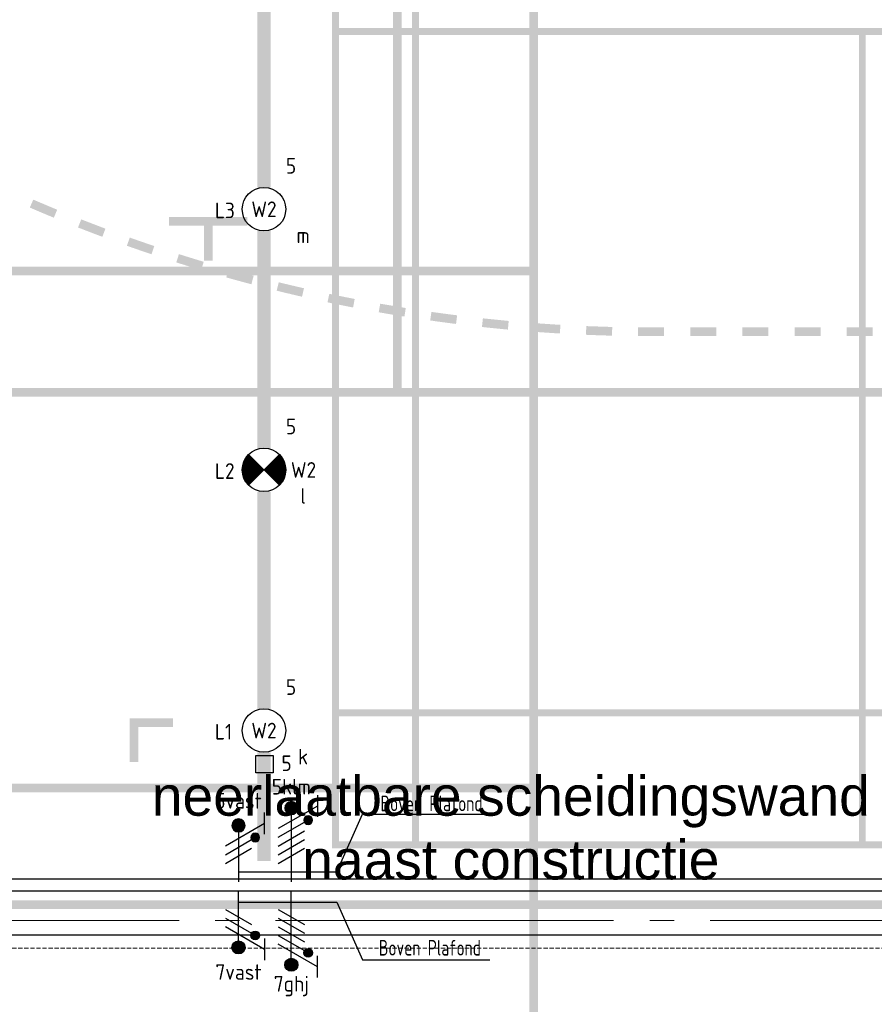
# Model space of a CAD drawing. Header units: millimetres. Extents: x -38031 to 123247, y -16330 to 129979.
# Tile 63 of 235: x -21972 to -17056, y 42852 to 48518. Entities that reach past the tile are written whole.
import ezdxf
from ezdxf.enums import TextEntityAlignment as Align

# ---------------------------------------------------------------- set-up
doc = ezdxf.new("R2010")
doc.units = ezdxf.units.MM
doc.header["$LTSCALE"] = 50
doc.linetypes.add('STYLE_02', pattern=[0.694425, 0.48607, -0.208355])
doc.linetypes.add('STYLE_11', pattern=[5, 3.888855, -0.416718, 0.277786, -0.416641])
for name, color, linetype in [('AL$1A---_ALGEMEEN', 8, 'Continuous'), ('AM$1A---_ARCERING', 8, 'Continuous'), ('AT$1A---_TEKST100', 8, 'Continuous'), ('BOUWKUNDIG', 8, 'Continuous'), ('EL6131--_KG', 3, 'Continuous'), ('EL6221--', 3, 'Continuous'), ('EL6222--', 3, 'Continuous'), ('EL6311--', 3, 'Continuous'), ('EL6311--NV', 7, 'Continuous')]:
    doc.layers.add(name, color=color, linetype=linetype)
doc.layers.add('Armaturen levering door W-aannemer', color=3, linetype='Continuous', plot=False)
doc.layers.add('Armaturen levering door W-aannemer--NV', color=7, linetype='Continuous', plot=False)
doc.layers.add('stramien', color=1, linetype='STYLE_11', lineweight=15)
doc.styles.add('Arial', font='ARIAL.TTF')
doc.styles.add('BURO-018', font='iso.shx', dxfattribs={"height": 90})
doc.styles.add('buro-100', font='ISO.shx', dxfattribs={"height": 500})

# ---------------------------------------------------------------- blocks, each defined once
blk = doc.blocks.new('1115B6LL1500')
at = {"color": 0, "linetype": 'Continuous'}
blk.add_circle((0, 0), 2.5, dxfattribs=at)
at = {"color": 0}
for points in [[(-2.5, 0.75), (-15, 0.75), (-2.5, -0.75), (-15, -0.75)], [(2.5, 0.75), (15, 0.75), (2.5, -0.75), (15, -0.75)]]:
    blk.add_solid(points, dxfattribs=at)
at = {"color": 0, "linetype": 'Continuous', "style": 'BURO-018'}
for tag, p in [('E_GKAST', (0, 8)), ('E_GROEP', (0, 5)), ('E_SGROEP', (4.5, 5)), ('E_ARMCODE', (0, 0)), ('E_SLET', (4.5, -3))]:
    blk.add_attdef(tag, text='', height=1.8, dxfattribs=at).set_placement(p, align=Align.MIDDLE)
blk = doc.blocks.new('E00018')
at = {"color": 0, "linetype": 'Continuous'}
for p, q in [((-1.77, -1.77), (1.77, 1.77)), ((1.77, -1.77), (-1.77, 1.77))]:
    blk.add_line(p, q, dxfattribs=at)
at = {"color": 0, "linetype": 'Continuous', "const_width": 2.5}
for points in [[(-0.88, 0.88, -0.198912), (0, 1.25, -0.198912), (0.88, 0.88, -1)], [(-0.88, -0.88, 0.198912), (0, -1.25, 0.198912), (0.88, -0.88, 1)]]:
    blk.add_lwpolyline(points, format="xyb", dxfattribs=at)
blk = doc.blocks.new('1115B6LL1500-NO1')
at = {"color": 0, "linetype": 'Continuous'}
blk.add_circle((0, 0), 2.5, dxfattribs=at)
at = {"color": 0}
for points in [[(-2.5, 0.75), (-15, 0.75), (-2.5, -0.75), (-15, -0.75)], [(2.5, 0.75), (15, 0.75), (2.5, -0.75), (15, -0.75)]]:
    blk.add_solid(points, dxfattribs=at)
at = {"color": 0, "zscale": 100}
blk.add_blockref('E00018', (0, 0), dxfattribs=at)
at = {"color": 0, "linetype": 'Continuous', "style": 'BURO-018'}
for tag, p in [('E_GKAST', (0, 8)), ('E_GROEP', (0, 5)), ('E_SGROEP', (4.5, 5)), ('E_ARMCODE', (0, 0)), ('E_SLET', (4.5, -3))]:
    blk.add_attdef(tag, text='', height=1.8, dxfattribs=at).set_placement(p, align=Align.MIDDLE)
blk = doc.blocks.new('E-GK-GTC-463C')
at = {"color": 0, "linetype": 'Continuous'}
for p, q in [((-0.5, 35), (0.5, 35)), ((-0.5, -35), (0.5, -35))]:
    blk.add_line(p, q, dxfattribs=at)
blk = doc.blocks.new('E00078')
at = {"color": 0, "linetype": 'Continuous'}
for p, q in [((-3, 6.48), (-3, 8.98)), ((-3, 7.73), (1.5, 5.13)), ((0, 7.5), (0, 1)), ((1.5, 4.13), (-1.5, 5.87)), ((1.5, 3.13), (-1.5, 4.87))]:
    blk.add_line(p, q, dxfattribs=at)
at = {"color": 0, "const_width": 0.75}
blk.add_lwpolyline([(-0.38, 7.5, 1), (0.38, 7.5, 1)], format="xyb", close=True, dxfattribs=at)
at = {"color": 0, "linetype": 'Continuous', "const_width": 0.5}
blk.add_lwpolyline([(-2.18, 6.12, 1), (-1.68, 6.12, 1)], format="xyb", close=True, dxfattribs=at)
at = {"color": 0, "linetype": 'Continuous'}
for centre, radius in [((0, 7.5), 0.75), ((-1.93, 6.12), 0.5)]:
    blk.add_circle(centre, radius, dxfattribs=at)
at = {"color": 0, "linetype": 'Continuous', "style": 'BURO-018'}
for tag, p in [('E_GKAST', (0, 14)), ('E_GROEP', (0, 11)), ('E_SGROEP', (4.5, 11))]:
    blk.add_attdef(tag, text='', height=1.8, dxfattribs=at).set_placement(p, align=Align.MIDDLE)
at = {"color": 0, "linetype": 'Continuous', "style": 'BURO-018', "flags": 1}
for tag, p in [('E_VERMCODE', (13, 11)), ('E_MATCODE', (0, 0))]:
    blk.add_attdef(tag, text='', height=1.8, dxfattribs=at).set_placement(p, align=Align.MIDDLE)
blk = doc.blocks.new('E00082')
at = {"color": 0, "linetype": 'Continuous'}
for p, q in [((-3, 10.98), (-3, 8.48)), ((-3, 9.73), (1.5, 7.13)), ((0, 9.5), (0, 1)), ((1.5, 6.13), (-1.5, 7.87)), ((1.5, 5.13), (-1.5, 6.87)), ((1.5, 4.13), (-1.5, 5.87)), ((1.5, 3.13), (-1.5, 4.87))]:
    blk.add_line(p, q, dxfattribs=at)
at = {"color": 0, "const_width": 0.75}
blk.add_lwpolyline([(-0.38, 9.5, 1), (0.38, 9.5, 1)], format="xyb", close=True, dxfattribs=at)
at = {"color": 0, "linetype": 'Continuous', "const_width": 0.5}
blk.add_lwpolyline([(-1.68, 8.12, 1), (-2.18, 8.12, 1)], format="xyb", close=True, dxfattribs=at)
at = {"color": 0, "linetype": 'Continuous'}
for centre, radius in [((0, 9.5), 0.75), ((-1.93, 8.12), 0.5)]:
    blk.add_circle(centre, radius, dxfattribs=at)
at = {"color": 0, "linetype": 'Continuous', "style": 'BURO-018'}
for tag, p in [('E_GKAST', (0, 16)), ('E_GROEP', (0, 13)), ('E_SGROEP', (4.5, 13))]:
    blk.add_attdef(tag, text='', height=1.8, dxfattribs=at).set_placement(p, align=Align.MIDDLE)
at = {"color": 0, "linetype": 'Continuous', "style": 'BURO-018', "flags": 1}
for tag, p in [('E_VERMCODE', (13, 13)), ('E_MATCODE', (0, 0))]:
    blk.add_attdef(tag, text='', height=1.8, dxfattribs=at).set_placement(p, align=Align.MIDDLE)
blk = doc.blocks.new('E00159')
at = {"color": 0, "linetype": 'Continuous'}
for p, q in [((-1, -1), (-1, 1)), ((-1, 1), (1, 1)), ((1, 1), (1, -1)), ((1, -1), (-1, -1))]:
    blk.add_line(p, q, dxfattribs=at)
at = {"color": 0, "linetype": 'Continuous', "style": 'BURO-018'}
for tag, p in [('E_GKAST', (0, 6.5)), ('E_GROEP', (0, 3.5)), ('E_SGROEP', (4.5, 3.5))]:
    blk.add_attdef(tag, text='', height=1.8, dxfattribs=at).set_placement(p, align=Align.MIDDLE)
at = {"color": 0, "linetype": 'Continuous', "style": 'BURO-018', "flags": 1}
for tag, p in [('E_VERMCODE', (13, 3.5)), ('E_MATCODE', (0, 0))]:
    blk.add_attdef(tag, text='', height=1.8, dxfattribs=at).set_placement(p, align=Align.MIDDLE)
blk = doc.blocks.new('Group-17')
at = {"layer": 'AM$1A---_ARCERING', "linetype": 'Continuous', "lineweight": 0}
h = blk.add_hatch(color=256, dxfattribs=at)
h.paths.add_polyline_path([(-73261, 14824.5), (-86286, 14824.5), (-86286, 28924.5), (-73261, 28924.5), (-73261, 29074.5), (-73211, 29074.5), (-73211, 28924.5), (-60186, 28924.5), (-60186, 14824.5), (-73211, 14824.5), (-73211, 14674.5), (-73261, 14674.5)])
h.paths.add_polyline_path([(-73261, 20074.7), (-73261, 23674.3), (-73261, 28874.5), (-86236, 28874.5), (-86236, 28124.5), (-86236, 15624.5), (-86236, 14874.5), (-73261, 14874.5)])
h.paths.add_polyline_path([(-60236, 14874.5), (-60236, 28874.5), (-73211, 28874.5), (-73211, 14874.5)])
h = blk.add_hatch(color=256, dxfattribs=at)
h.paths.add_polyline_path([(-76536, 28574.5), (-70436, 28574.5), (-70436, 15174.5), (-76536, 15174.5)])
h.paths.add_polyline_path([(-76076, 15934.5), (-76496, 15934.5), (-76496, 15214.5), (-76076, 15214.5)])
h.paths.add_polyline_path([(-76036, 15214.5), (-73506, 15214.5), (-73506, 15934.5), (-76036, 15934.5)])
h.paths.add_polyline_path([(-70936, 15934.5), (-73466, 15934.5), (-73466, 15214.5), (-70936, 15214.5)])
h.paths.add_polyline_path([(-70896, 15214.5), (-70476, 15214.5), (-70476, 15934.5), (-70896, 15934.5)])
h.paths.add_polyline_path([(-70476, 15974.5), (-70476, 19854.5), (-70896, 19854.5), (-70896, 15974.5)])
h.paths.add_polyline_path([(-70936, 15974.5), (-70936, 19854.5), (-73466, 19854.5), (-73466, 15974.5)])
h.paths.add_polyline_path([(-76036, 19854.5), (-76036, 15974.5), (-73506, 15974.5), (-73506, 19854.5)])
h.paths.add_polyline_path([(-76496, 19854.5), (-76496, 15974.5), (-76076, 15974.5), (-76076, 19854.5)])
h.paths.add_polyline_path([(-76076, 23854.5), (-76496, 23854.5), (-76496, 19894.5), (-76076, 19894.5)])
h.paths.add_polyline_path([(-76036, 19894.5), (-70936, 19894.5), (-70936, 23854.5), (-76036, 23854.5)])
h.paths.add_polyline_path([(-70896, 23854.5), (-70896, 19894.5), (-70476, 19894.5), (-70476, 23854.5)])
h.paths.add_polyline_path([(-70476, 27774.5), (-70896, 27774.5), (-70896, 23894.5), (-70476, 23894.5)])
h.paths.add_polyline_path([(-70936, 23894.5), (-70936, 27774.5), (-73466, 27774.5), (-73466, 23894.5)])
h.paths.add_polyline_path([(-76036, 23894.5), (-73506, 23894.5), (-73506, 27774.5), (-76036, 27774.5)])
h.paths.add_polyline_path([(-76076, 23894.5), (-76076, 27774.5), (-76496, 27774.5), (-76496, 23894.5)])
h.paths.add_polyline_path([(-76076, 27814.5), (-76076, 28534.5), (-76496, 28534.5), (-76496, 27814.5)])
h.paths.add_polyline_path([(-76036, 28534.5), (-76036, 27814.5), (-73506, 27814.5), (-73506, 28534.5)])
h.paths.add_polyline_path([(-73466, 27814.5), (-70936, 27814.5), (-70936, 28534.5), (-73466, 28534.5)])
h.paths.add_polyline_path([(-70476, 27814.5), (-70476, 28534.5), (-70896, 28534.5), (-70896, 27814.5)])
h = blk.add_hatch(color=256, dxfattribs=at)
h.paths.add_polyline_path([(-75351, 27497), (-75351, 9497), (-84351, 9497), (-84351, 27497)])
h.paths.add_polyline_path([(-84301, 15497), (-84301, 9547), (-75401, 9547), (-75401, 15497)])
h.paths.add_polyline_path([(-75401, 18472), (-84301, 18472), (-84301, 15547), (-75401, 15547)])
h.paths.add_polyline_path([(-75401, 27447), (-84301, 27447), (-84301, 21497), (-75401, 21497)])
h.paths.add_polyline_path([(-84301, 18522), (-75401, 18522), (-75401, 21447), (-84301, 21447)])
h = blk.add_hatch(color=256, dxfattribs=at)
h.paths.add_polyline_path([(-64186, 26774.5), (-82186, 26774.5), (-82186, 17774.5), (-64186, 17774.5)])
h.paths.add_polyline_path([(-70186, 17824.5), (-70186, 26724.5), (-64236, 26724.5), (-64236, 17824.5)])
h.paths.add_polyline_path([(-82136, 17824.5), (-82136, 26724.5), (-76186, 26724.5), (-76186, 17824.5)])
h.paths.add_polyline_path([(-73161, 17824.5), (-73161, 26724.5), (-70236, 26724.5), (-70236, 17824.5)])
h.paths.add_polyline_path([(-76136, 26724.5), (-73211, 26724.5), (-73211, 17824.5), (-76136, 17824.5)])
h = blk.add_hatch(color=256, dxfattribs=at)
edge = h.paths.add_edge_path()
edge.add_line((-78274.8, 18862), (-78254.9, 18907.9))
edge.add_arc((-74701, 27122), 8950, 246.60396, 247.5589)
edge.add_line((-78117.5, 18849.8), (-78136.6, 18803.5))
edge.add_arc((-74701, 27122), 9000, 246.60396, 247.5589, ccw=False)
h = blk.add_hatch(color=256, dxfattribs=at)
edge = h.paths.add_edge_path()
edge.add_line((-77979.2, 18794), (-77997.5, 18747.4))
edge.add_arc((-74701, 27122), 9000, 248.51384, 249.46878)
edge.add_line((-77857.5, 18693.7), (-77839.9, 18740.5))
edge.add_arc((-74701, 27122), 8950, 248.51384, 249.46878, ccw=False)
for points in [[(-77023.5, 18757), (-77023.5, 18807), (-77473.5, 18807), (-77473.5, 18757), (-77273.5, 18757), (-77273.5, 18557), (-77223.5, 18557), (-77223.5, 18757)], [(-77451, 15922), (-77701, 15922), (-77701, 15672), (-77651, 15672), (-77651, 15872), (-77451, 15872)]]:
    blk.add_hatch(color=256, dxfattribs=at).paths.add_polyline_path(points)
h = blk.add_hatch(color=256, dxfattribs=at)
edge = h.paths.add_edge_path()
edge.add_arc((-74701, 27122), 9000, 250.42372, 251.37866, ccw=False)
edge.add_line((-77716.6, 18642.2), (-77699.8, 18689.3))
edge.add_arc((-74701, 27122), 8950, 250.42372, 251.37866)
edge.add_line((-77558.8, 18640.5), (-77574.8, 18593.2))
h = blk.add_hatch(color=256, dxfattribs=at)
edge = h.paths.add_edge_path()
edge.add_line((-77432.3, 18546.4), (-77417.1, 18594.1))
edge.add_arc((-74701, 27122), 8950, 252.3336, 253.28854)
edge.add_line((-77274.6, 18550), (-77289, 18502.1))
edge.add_arc((-74701, 27122), 9000, 252.3336, 253.28854, ccw=False)
h = blk.add_hatch(color=256, dxfattribs=at)
edge = h.paths.add_edge_path()
edge.add_line((-77000.3, 18420.7), (-76987.5, 18469))
edge.add_arc((-74701, 27122), 8950, 254.24348, 255.19842, ccw=False)
edge.add_line((-77131.4, 18508.3), (-77144.9, 18460.2))
edge.add_arc((-74701, 27122), 9000, 254.24348, 255.19842)
h = blk.add_hatch(color=256, dxfattribs=at)
edge = h.paths.add_edge_path()
edge.add_arc((-74701, 27122), 8950, 256.15336, 257.1083)
edge.add_line((-76697.8, 18397.6), (-76709, 18348.9))
edge.add_arc((-74701, 27122), 9000, 256.15336, 257.1083, ccw=False)
edge.add_line((-76854.9, 18383.5), (-76842.9, 18432.1))
h = blk.add_hatch(color=256, dxfattribs=at)
edge = h.paths.add_edge_path()
edge.add_line((-76562.5, 18316.6), (-76552.1, 18365.5))
edge.add_arc((-74701, 27122), 8950, 258.06325, 259.01819)
edge.add_line((-76406, 18335.9), (-76415.5, 18286.8))
edge.add_arc((-74701, 27122), 9000, 258.06325, 259.01819, ccw=False)
h = blk.add_hatch(color=256, dxfattribs=at)
edge = h.paths.add_edge_path()
edge.add_arc((-74701, 27122), 8950, 259.97313, 260.92807, ccw=False)
edge.add_line((-76259.3, 18308.7), (-76268, 18259.5))
edge.add_arc((-74701, 27122), 9000, 259.97313, 260.92807)
edge.add_line((-76120.1, 18234.6), (-76112.2, 18284))
h = blk.add_hatch(color=256, dxfattribs=at)
edge = h.paths.add_edge_path()
edge.add_line((-75971.8, 18212.2), (-75964.7, 18261.7))
edge.add_arc((-74701, 27122), 8950, 261.88301, 262.83795)
edge.add_line((-75816.9, 18241.8), (-75823.1, 18192.2))
edge.add_arc((-74701, 27122), 9000, 261.88301, 262.83795, ccw=False)
h = blk.add_hatch(color=256, dxfattribs=at)
edge = h.paths.add_edge_path()
edge.add_line((-75524.9, 18159.8), (-75520.3, 18209.6))
edge.add_arc((-74701, 27122), 8950, 263.79289, 264.74783, ccw=False)
edge.add_line((-75668.7, 18224.5), (-75674.1, 18174.8))
edge.add_arc((-74701, 27122), 9000, 263.79289, 264.74783)
h = blk.add_hatch(color=256, dxfattribs=at)
edge = h.paths.add_edge_path()
edge.add_line((-75375.4, 18147.3), (-75371.6, 18197.2))
edge.add_arc((-74701, 27122), 8950, 265.70277, 266.65771)
edge.add_line((-75222.8, 18187.2), (-75225.7, 18137.3))
edge.add_arc((-74701, 27122), 9000, 265.70277, 266.65771, ccw=False)
h = blk.add_hatch(color=256, dxfattribs=at)
edge = h.paths.add_edge_path()
edge.add_arc((-74701, 27122), 8950, 267.61265, 268.56759, ccw=False)
edge.add_line((-75073.8, 18179.8), (-75075.9, 18129.8))
edge.add_arc((-74701, 27122), 9000, 267.61265, 268.56759)
edge.add_line((-74926, 18124.8), (-74924.7, 18174.8))
h = blk.add_hatch(color=256, dxfattribs=at)
edge = h.paths.add_edge_path()
edge.add_line((-74626, 18122), (-74701, 18122))
edge.add_arc((-74701, 27122), 9000, 269.52253, 270, ccw=False)
edge.add_line((-74776, 18122.3), (-74775.6, 18172.3))
edge.add_arc((-74701, 27122), 8950, 269.52253, 270)
edge.add_line((-74701, 18172), (-74626, 18172))
edge.add_line((-74626, 18172), (-74626, 18122))
at = {"layer": 'AL$1A---_ALGEMEEN', "color": 0}
for points in [[(-74326, 18122), (-74476, 18122), (-74326, 18172), (-74476, 18172)], [(-74026, 18122), (-74026, 18172), (-74176, 18122), (-74176, 18172)], [(-73876, 18172), (-73726, 18172), (-73876, 18122), (-73726, 18122)], [(-73426, 18172), (-73426, 18122), (-73576, 18172), (-73576, 18122)]]:
    blk.add_solid(points, dxfattribs=at)
blk = doc.blocks.new('Group-18')
at = {"layer": 'AL$1A---_ALGEMEEN', "color": 0}
blk.add_lwpolyline([(-87292, 15950.6), (-86356, 15950.6), (-86356, 17337.6), (-87292, 17337.6), (-87292, 19700.6), (-86356, 19700.6), (-86356, 21087.6), (-87292, 21087.6), (-87292, 23575.6), (-86356, 23575.6), (-86356, 24962.6), (-87292, 24962.6), (-87292, 27325.6), (-86356, 27325.6), (-86356, 28712.6), (-87292, 28712.6), (-87292, 29825), (-59221, 29825), (-59221, 14675), (-87292, 14675)], close=True, dxfattribs=at)
blk = doc.blocks.new('Group-57')
at = {"layer": 'AM$1A---_ARCERING', "linetype": 'Continuous', "lineweight": 0}
h = blk.add_hatch(color=256, dxfattribs=at)
h.paths.add_polyline_path([(-73261, 14824.5), (-86286, 14824.5), (-86286, 28924.5), (-73261, 28924.5), (-73261, 29074.5), (-73211, 29074.5), (-73211, 28924.5), (-60186, 28924.5), (-60186, 14824.5), (-73211, 14824.5), (-73211, 14674.5), (-73261, 14674.5)])
h.paths.add_polyline_path([(-73261, 20074.7), (-73261, 23674.3), (-73261, 28874.5), (-86236, 28874.5), (-86236, 28124.5), (-86236, 15624.5), (-86236, 14874.5), (-73261, 14874.5)])
h.paths.add_polyline_path([(-60236, 14874.5), (-60236, 28874.5), (-73211, 28874.5), (-73211, 14874.5)])
h = blk.add_hatch(color=256, dxfattribs=at)
h.paths.add_polyline_path([(-76536, 28574.5), (-70436, 28574.5), (-70436, 15174.5), (-76536, 15174.5)])
h.paths.add_polyline_path([(-76076, 15934.5), (-76496, 15934.5), (-76496, 15214.5), (-76076, 15214.5)])
h.paths.add_polyline_path([(-76036, 15214.5), (-73506, 15214.5), (-73506, 15934.5), (-76036, 15934.5)])
h.paths.add_polyline_path([(-70936, 15934.5), (-73466, 15934.5), (-73466, 15214.5), (-70936, 15214.5)])
h.paths.add_polyline_path([(-70896, 15214.5), (-70476, 15214.5), (-70476, 15934.5), (-70896, 15934.5)])
h.paths.add_polyline_path([(-70476, 15974.5), (-70476, 19854.5), (-70896, 19854.5), (-70896, 15974.5)])
h.paths.add_polyline_path([(-70936, 15974.5), (-70936, 19854.5), (-73466, 19854.5), (-73466, 15974.5)])
h.paths.add_polyline_path([(-76036, 19854.5), (-76036, 15974.5), (-73506, 15974.5), (-73506, 19854.5)])
h.paths.add_polyline_path([(-76496, 19854.5), (-76496, 15974.5), (-76076, 15974.5), (-76076, 19854.5)])
h.paths.add_polyline_path([(-76076, 23854.5), (-76496, 23854.5), (-76496, 19894.5), (-76076, 19894.5)])
h.paths.add_polyline_path([(-76036, 19894.5), (-70936, 19894.5), (-70936, 23854.5), (-76036, 23854.5)])
h.paths.add_polyline_path([(-70896, 23854.5), (-70896, 19894.5), (-70476, 19894.5), (-70476, 23854.5)])
h.paths.add_polyline_path([(-70476, 27774.5), (-70896, 27774.5), (-70896, 23894.5), (-70476, 23894.5)])
h.paths.add_polyline_path([(-70936, 23894.5), (-70936, 27774.5), (-73466, 27774.5), (-73466, 23894.5)])
h.paths.add_polyline_path([(-76036, 23894.5), (-73506, 23894.5), (-73506, 27774.5), (-76036, 27774.5)])
h.paths.add_polyline_path([(-76076, 23894.5), (-76076, 27774.5), (-76496, 27774.5), (-76496, 23894.5)])
h.paths.add_polyline_path([(-76076, 27814.5), (-76076, 28534.5), (-76496, 28534.5), (-76496, 27814.5)])
h.paths.add_polyline_path([(-76036, 28534.5), (-76036, 27814.5), (-73506, 27814.5), (-73506, 28534.5)])
h.paths.add_polyline_path([(-73466, 27814.5), (-70936, 27814.5), (-70936, 28534.5), (-73466, 28534.5)])
h.paths.add_polyline_path([(-70476, 27814.5), (-70476, 28534.5), (-70896, 28534.5), (-70896, 27814.5)])
h = blk.add_hatch(color=256, dxfattribs=at)
h.paths.add_polyline_path([(-75351, 27497), (-75351, 9497), (-84351, 9497), (-84351, 27497)])
h.paths.add_polyline_path([(-84301, 15497), (-84301, 9547), (-75401, 9547), (-75401, 15497)])
h.paths.add_polyline_path([(-75401, 18472), (-84301, 18472), (-84301, 15547), (-75401, 15547)])
h.paths.add_polyline_path([(-75401, 27447), (-84301, 27447), (-84301, 21497), (-75401, 21497)])
h.paths.add_polyline_path([(-84301, 18522), (-75401, 18522), (-75401, 21447), (-84301, 21447)])
h = blk.add_hatch(color=256, dxfattribs=at)
h.paths.add_polyline_path([(-64186, 26774.5), (-82186, 26774.5), (-82186, 17774.5), (-64186, 17774.5)])
h.paths.add_polyline_path([(-70186, 17824.5), (-70186, 26724.5), (-64236, 26724.5), (-64236, 17824.5)])
h.paths.add_polyline_path([(-82136, 17824.5), (-82136, 26724.5), (-76186, 26724.5), (-76186, 17824.5)])
h.paths.add_polyline_path([(-73161, 17824.5), (-73161, 26724.5), (-70236, 26724.5), (-70236, 17824.5)])
h.paths.add_polyline_path([(-76136, 26724.5), (-73211, 26724.5), (-73211, 17824.5), (-76136, 17824.5)])
h = blk.add_hatch(color=256, dxfattribs=at)
edge = h.paths.add_edge_path()
edge.add_line((-78274.8, 18862), (-78254.9, 18907.9))
edge.add_arc((-74701, 27122), 8950, 246.60396, 247.5589)
edge.add_line((-78117.5, 18849.8), (-78136.6, 18803.5))
edge.add_arc((-74701, 27122), 9000, 246.60396, 247.5589, ccw=False)
h = blk.add_hatch(color=256, dxfattribs=at)
edge = h.paths.add_edge_path()
edge.add_line((-77979.2, 18794), (-77997.5, 18747.4))
edge.add_arc((-74701, 27122), 9000, 248.51384, 249.46878)
edge.add_line((-77857.5, 18693.7), (-77839.9, 18740.5))
edge.add_arc((-74701, 27122), 8950, 248.51384, 249.46878, ccw=False)
for points in [[(-77023.5, 18757), (-77023.5, 18807), (-77473.5, 18807), (-77473.5, 18757), (-77273.5, 18757), (-77273.5, 18557), (-77223.5, 18557), (-77223.5, 18757)], [(-77451, 15922), (-77701, 15922), (-77701, 15672), (-77651, 15672), (-77651, 15872), (-77451, 15872)]]:
    blk.add_hatch(color=256, dxfattribs=at).paths.add_polyline_path(points)
h = blk.add_hatch(color=256, dxfattribs=at)
edge = h.paths.add_edge_path()
edge.add_arc((-74701, 27122), 9000, 250.42372, 251.37866, ccw=False)
edge.add_line((-77716.6, 18642.2), (-77699.8, 18689.3))
edge.add_arc((-74701, 27122), 8950, 250.42372, 251.37866)
edge.add_line((-77558.8, 18640.5), (-77574.8, 18593.2))
h = blk.add_hatch(color=256, dxfattribs=at)
edge = h.paths.add_edge_path()
edge.add_line((-77432.3, 18546.4), (-77417.1, 18594.1))
edge.add_arc((-74701, 27122), 8950, 252.3336, 253.28854)
edge.add_line((-77274.6, 18550), (-77289, 18502.1))
edge.add_arc((-74701, 27122), 9000, 252.3336, 253.28854, ccw=False)
h = blk.add_hatch(color=256, dxfattribs=at)
edge = h.paths.add_edge_path()
edge.add_line((-77000.3, 18420.7), (-76987.5, 18469))
edge.add_arc((-74701, 27122), 8950, 254.24348, 255.19842, ccw=False)
edge.add_line((-77131.4, 18508.3), (-77144.9, 18460.2))
edge.add_arc((-74701, 27122), 9000, 254.24348, 255.19842)
h = blk.add_hatch(color=256, dxfattribs=at)
edge = h.paths.add_edge_path()
edge.add_arc((-74701, 27122), 8950, 256.15336, 257.1083)
edge.add_line((-76697.8, 18397.6), (-76709, 18348.9))
edge.add_arc((-74701, 27122), 9000, 256.15336, 257.1083, ccw=False)
edge.add_line((-76854.9, 18383.5), (-76842.9, 18432.1))
h = blk.add_hatch(color=256, dxfattribs=at)
edge = h.paths.add_edge_path()
edge.add_line((-76562.5, 18316.6), (-76552.1, 18365.5))
edge.add_arc((-74701, 27122), 8950, 258.06325, 259.01819)
edge.add_line((-76406, 18335.9), (-76415.5, 18286.8))
edge.add_arc((-74701, 27122), 9000, 258.06325, 259.01819, ccw=False)
h = blk.add_hatch(color=256, dxfattribs=at)
edge = h.paths.add_edge_path()
edge.add_arc((-74701, 27122), 8950, 259.97313, 260.92807, ccw=False)
edge.add_line((-76259.3, 18308.7), (-76268, 18259.5))
edge.add_arc((-74701, 27122), 9000, 259.97313, 260.92807)
edge.add_line((-76120.1, 18234.6), (-76112.2, 18284))
h = blk.add_hatch(color=256, dxfattribs=at)
edge = h.paths.add_edge_path()
edge.add_line((-75971.8, 18212.2), (-75964.7, 18261.7))
edge.add_arc((-74701, 27122), 8950, 261.88301, 262.83795)
edge.add_line((-75816.9, 18241.8), (-75823.1, 18192.2))
edge.add_arc((-74701, 27122), 9000, 261.88301, 262.83795, ccw=False)
h = blk.add_hatch(color=256, dxfattribs=at)
edge = h.paths.add_edge_path()
edge.add_line((-75524.9, 18159.8), (-75520.3, 18209.6))
edge.add_arc((-74701, 27122), 8950, 263.79289, 264.74783, ccw=False)
edge.add_line((-75668.7, 18224.5), (-75674.1, 18174.8))
edge.add_arc((-74701, 27122), 9000, 263.79289, 264.74783)
h = blk.add_hatch(color=256, dxfattribs=at)
edge = h.paths.add_edge_path()
edge.add_line((-75375.4, 18147.3), (-75371.6, 18197.2))
edge.add_arc((-74701, 27122), 8950, 265.70277, 266.65771)
edge.add_line((-75222.8, 18187.2), (-75225.7, 18137.3))
edge.add_arc((-74701, 27122), 9000, 265.70277, 266.65771, ccw=False)
h = blk.add_hatch(color=256, dxfattribs=at)
edge = h.paths.add_edge_path()
edge.add_arc((-74701, 27122), 8950, 267.61265, 268.56759, ccw=False)
edge.add_line((-75073.8, 18179.8), (-75075.9, 18129.8))
edge.add_arc((-74701, 27122), 9000, 267.61265, 268.56759)
edge.add_line((-74926, 18124.8), (-74924.7, 18174.8))
h = blk.add_hatch(color=256, dxfattribs=at)
edge = h.paths.add_edge_path()
edge.add_line((-74626, 18122), (-74701, 18122))
edge.add_arc((-74701, 27122), 9000, 269.52253, 270, ccw=False)
edge.add_line((-74776, 18122.3), (-74775.6, 18172.3))
edge.add_arc((-74701, 27122), 8950, 269.52253, 270)
edge.add_line((-74701, 18172), (-74626, 18172))
edge.add_line((-74626, 18172), (-74626, 18122))
at = {"layer": 'AL$1A---_ALGEMEEN', "color": 0}
for points in [[(-74326, 18122), (-74476, 18122), (-74326, 18172), (-74476, 18172)], [(-74026, 18122), (-74026, 18172), (-74176, 18122), (-74176, 18172)], [(-73876, 18172), (-73726, 18172), (-73876, 18122), (-73726, 18122)], [(-73426, 18172), (-73426, 18122), (-73576, 18172), (-73576, 18122)]]:
    blk.add_solid(points, dxfattribs=at)
blk = doc.blocks.new('Group-109')
at = {"layer": 'AL$1A---_ALGEMEEN', "color": 0, "linetype": 'STYLE_02', "lineweight": 15}
blk.add_line((-87264.5, 14600), (-59064.5, 14600), dxfattribs=at)
at = {"layer": 'AT$1A---_TEKST100', "insert": (-75508.2, 15589.4), "char_height": 227.287, "attachment_point": 2, "line_spacing_factor": 0.967741, "style": 'Arial'}
blk.add_mtext('{\\C256;\\lneerlaatbare scheidingswand\\Pnaast constructie}', dxfattribs=at)
blk = doc.blocks.new('200254 W 210 11-06-2007')
at = {"layer": 'stramien', "ltscale": 10}
blk.add_line((-74199, 18347.4), (-38499, 18347.4), dxfattribs=at)
at = {"layer": 'AL$1A---_ALGEMEEN'}
for name in ['Group-18', 'Group-17', 'Group-57', 'Group-109']:
    blk.add_blockref(name, (20162, 3587.4), dxfattribs=at)

msp = doc.modelspace()

# ---------------------------------------------------------------- block references
at = {"layer": 'BOUWKUNDIG'}
msp.add_blockref('200254 W 210 11-06-2007', (36199, 24987.6), dxfattribs=at)

# ---------------------------------------------------------------- next in the draw order: linework, layer by layer
at = {"layer": 'Armaturen levering door W-aannemer', "const_width": 10}
for points in [[(-20491.9, 46677.2), (-20491.9, 46677.2)], [(-20491.9, 45177.2), (-20491.9, 45177.2)]]:
    msp.add_lwpolyline(points, close=True, dxfattribs=at)
at = {"layer": 'EL6221--', "color": 1}
for points in [[(-20713.5, 43613.5), (-20409.6, 43613.5), (-20148.3, 43613.5), (-19999.9, 43945.5)], [(-19999.9, 43945.5), (-19267.1, 43945.5)], [(-20713.5, 43439.6), (-20409.6, 43439.6), (-20148.3, 43439.6), (-19999.9, 43107.6)], [(-19999.9, 43107.6), (-19267.1, 43107.6)]]:
    msp.add_lwpolyline(points, dxfattribs=at)

# ---------------------------------------------------------------- next in the draw order: block references
at = {"layer": 'Armaturen levering door W-aannemer'}
ref = msp.add_blockref('1115B6LL1500', (-20566.9, 48927.2), dxfattribs=dict(at, xscale=50.00000000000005, yscale=50, zscale=50, rotation=90.00000250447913))
ref.add_attrib('E_ARMCODE', 'W2', dxfattribs={"layer": '0', "color": 1, "linetype": 'Continuous', "height": 90, "style": 'BURO-018'}).set_placement((-20566.9, 48927.2), align=Align.MIDDLE)
ref.add_attrib('E_SLET', 'k', dxfattribs={"layer": '0', "color": 1, "linetype": 'Continuous', "height": 90, "style": 'BURO-018'}).set_placement((-20341.9, 48777.2), align=Align.MIDDLE)
ref.add_attrib('E_GROEP', '5', dxfattribs={"layer": '0', "color": 1, "linetype": 'Continuous', "height": 90, "style": 'BURO-018'}).set_placement((-20411.1, 49177.2), align=Align.MIDDLE)
ref = msp.add_blockref('1115B6LL1500', (-20566.9, 47427.2), dxfattribs=dict(at, xscale=50.00000000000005, yscale=50, zscale=50, rotation=90.00000250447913))
ref.add_attrib('E_ARMCODE', 'W2', dxfattribs={"layer": '0', "color": 1, "linetype": 'Continuous', "height": 90, "style": 'BURO-018'}).set_placement((-20566.9, 47427.2), align=Align.MIDDLE)
ref.add_attrib('E_SLET', 'm', dxfattribs={"layer": '0', "color": 1, "linetype": 'Continuous', "height": 90, "style": 'BURO-018'}).set_placement((-20341.9, 47277.2), align=Align.MIDDLE)
ref.add_attrib('E_GROEP', '5', dxfattribs={"layer": '0', "color": 1, "linetype": 'Continuous', "height": 90, "style": 'BURO-018'}).set_placement((-20411.1, 47677.2), align=Align.MIDDLE)
ref = msp.add_blockref('1115B6LL1500', (-20566.9, 44427.2), dxfattribs=dict(at, xscale=50.00000000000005, yscale=50, zscale=50, rotation=90.00000250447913))
ref.add_attrib('E_ARMCODE', 'W2', dxfattribs={"layer": '0', "color": 1, "linetype": 'Continuous', "height": 90, "style": 'BURO-018'}).set_placement((-20566.9, 44427.2), align=Align.MIDDLE)
ref.add_attrib('E_SLET', 'k', dxfattribs={"layer": '0', "color": 1, "linetype": 'Continuous', "height": 90, "style": 'BURO-018'}).set_placement((-20341.9, 44277.2), align=Align.MIDDLE)
ref.add_attrib('E_GROEP', '5', dxfattribs={"layer": '0', "color": 1, "linetype": 'Continuous', "height": 90, "style": 'BURO-018'}).set_placement((-20411.1, 44677.2), align=Align.MIDDLE)
at = {"layer": 'Armaturen levering door W-aannemer--NV'}
ref = msp.add_blockref('1115B6LL1500-NO1', (-20566.9, 45927.2), dxfattribs=dict(at, xscale=50.00000000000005, yscale=50, zscale=50, rotation=90.00000250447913))
ref.add_attrib('E_ARMCODE', 'W2', dxfattribs={"layer": '0', "color": 1, "linetype": 'Continuous', "height": 90, "style": 'BURO-018'}).set_placement((-20339.6, 45927.2), align=Align.MIDDLE)
ref.add_attrib('E_SLET', 'l', dxfattribs={"layer": '0', "color": 1, "linetype": 'Continuous', "height": 90, "style": 'BURO-018'}).set_placement((-20341.9, 45777.2), align=Align.MIDDLE)
ref.add_attrib('E_GROEP', '5', dxfattribs={"layer": '0', "color": 1, "linetype": 'Continuous', "height": 90, "style": 'BURO-018'}).set_placement((-20411.1, 46177.2), align=Align.MIDDLE)
at = {"layer": 'EL6131--_KG', "xscale": 30036.50133970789}
msp.add_blockref('E-GK-GTC-463C', (-15616.3, 43539.4), dxfattribs=at)
at = {"layer": 'EL6221--'}
ref = msp.add_blockref('E00082', (-20409.6, 43506.3), dxfattribs=dict(at, xscale=-50, yscale=50, zscale=50))
ref.add_attrib('E_GROEP', '5klm', dxfattribs={"layer": '0', "color": 1, "linetype": 'Continuous', "height": 90, "style": 'BURO-018'}).set_placement((-20409.6, 44104.1), align=Align.MIDDLE)
ref = msp.add_blockref('E00082', (-20409.6, 43554.4), dxfattribs=dict(at, xscale=50, yscale=50, zscale=50, rotation=180))
ref.add_attrib('E_GROEP', '7ghj', dxfattribs={"layer": '0', "color": 1, "linetype": 'Continuous', "height": 90, "style": 'BURO-018'}).set_placement((-20409.6, 42956.6), align=Align.MIDDLE)
at = {"layer": 'EL6222--'}
ref = msp.add_blockref('E00078', (-20713.5, 43506.3), dxfattribs=dict(at, xscale=-50, yscale=50, zscale=50))
ref.add_attrib('E_GROEP', '5vast', dxfattribs={"layer": '0', "color": 1, "linetype": 'Continuous', "height": 90, "style": 'BURO-018'}).set_placement((-20713.5, 44022.9), align=Align.MIDDLE)
ref = msp.add_blockref('E00078', (-20713.5, 43554.4), dxfattribs=dict(at, xscale=50, yscale=50, zscale=50, rotation=180))
ref.add_attrib('E_GROEP', '7vast', dxfattribs={"layer": '0', "color": 1, "linetype": 'Continuous', "height": 90, "style": 'BURO-018'}).set_placement((-20713.5, 43037.8), align=Align.MIDDLE)
at = {"layer": 'EL6311--'}
ref = msp.add_blockref('E00159', (-20564.4, 44233.7), dxfattribs=dict(at, xscale=50, yscale=50, zscale=50))
ref.add_attrib('E_GROEP', '5', dxfattribs={"layer": '0', "color": 1, "linetype": 'Continuous', "height": 90, "style": 'BURO-018'}).set_placement((-20437, 44239.3), align=Align.MIDDLE)

# ---------------------------------------------------------------- next in the draw order: texts
at = {"layer": 'Armaturen levering door W-aannemer', "style": 'BURO-018'}
for s, p in [('L3', (-20849.4, 47375.7)), ('L1', (-20849.4, 44375.7))]:
    msp.add_text(s, height=90, dxfattribs=at).set_placement(p)
at = {"layer": 'EL6221--', "color": 1, "style": 'buro-100', "width": 0.8}
for p in [(-19896.6, 43963), (-19906.3, 43132.3)]:
    msp.add_text('Boven Plafond', height=90, dxfattribs=at).set_placement(p)
at = {"layer": 'EL6311--NV', "style": 'BURO-018'}
msp.add_text('L2', height=90, dxfattribs=at).set_placement((-20849.4, 45875.7))

doc.saveas('drawing.dxf')
